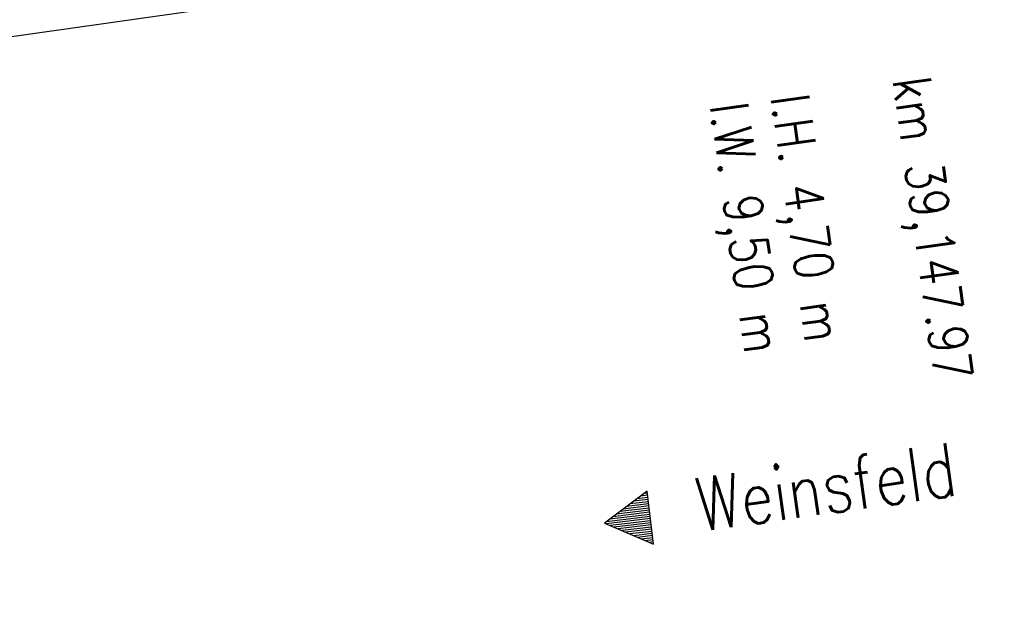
# Model space of a CAD drawing. Extents: x 446457 to 447032, y 444506 to 445688.
# Tile 36 of 43: x 446539 to 446585, y 445589 to 445617. Entities that reach past the tile are written whole.
import ezdxf

# ---------------------------------------------------------------- set-up
doc = ezdxf.new("R2010")
doc.units = 0
doc.header["$LTSCALE"] = 2
doc.header["$MEASUREMENT"] = 0
doc.linetypes.add('AUSGEZOGEN', pattern=[0])
doc.layers.get('0').update_dxf_attribs({"linetype": 'AUSGEZOGEN'})
for name, color, linetype in [('FBR', 8, 'CONTINUOUS'), ('Ingenieurbauwerke', 15, 'CONTINUOUS'), ('Planeinteilung', 6, 'CONTINUOUS'), ('RAHMEN', 250, 'AUSGEZOGEN'), ('SCHRIFT', 7, 'AUSGEZOGEN')]:
    doc.layers.add(name, color=color, linetype=linetype)
doc.styles.add('ROMANS', font='romans.shx', dxfattribs={"width": 0.8})

# ---------------------------------------------------------------- blocks, each defined once
blk = doc.blocks.new('1135420')
at = {"layer": 'RAHMEN'}
blk.add_line((25, 415), (25, 5), dxfattribs=at)
blk = doc.blocks.new('RPFEIL')
at = {"color": 0}
for p, q in [((-0.002, 0), (-1.252, -2.165)), ((-0.252, -2.165), (-0.252, -0.433)), ((-0.152, -2.165), (-0.152, -0.26)), ((-0.052, -2.165), (-0.052, -0.087)), ((1.248, -2.165), (-0.002, 0)), ((0.048, -2.165), (0.048, -0.087)), ((0.148, -2.165), (0.148, -0.26)), ((0.248, -2.165), (0.248, -0.433)), ((-0.452, -2.165), (-0.452, -0.78)), ((-0.352, -2.165), (-0.352, -0.607)), ((0.348, -2.165), (0.348, -0.607)), ((0.448, -2.165), (0.448, -0.78)), ((-0.752, -2.165), (-0.752, -1.299)), ((-0.652, -2.165), (-0.652, -1.126)), ((-0.552, -2.165), (-0.552, -0.953)), ((0.548, -2.165), (0.548, -0.953)), ((0.648, -2.165), (0.648, -1.126)), ((0.748, -2.165), (0.748, -1.299)), ((-1.052, -2.165), (-1.052, -1.819)), ((-0.952, -2.165), (-0.952, -1.646)), ((-0.852, -2.165), (-0.852, -1.473)), ((0.848, -2.165), (0.848, -1.473)), ((0.948, -2.165), (0.948, -1.646)), ((1.048, -2.165), (1.048, -1.819)), ((-1.252, -2.165), (1.248, -2.165)), ((-1.152, -2.165), (-1.152, -1.992)), ((1.148, -2.165), (1.148, -1.992))]:
    blk.add_line(p, q, dxfattribs=at)

msp = doc.modelspace()

# ---------------------------------------------------------------- linework, layer by layer
at = {"layer": 'FBR'}
msp.add_lwpolyline([(446685.671, 445499.677, 0.000084), (446690.294, 445466.915, 0.000171), (446692.589, 445450.715), (446699.698, 445400.648, -0.000017), (446702.648, 445379.847, -0.000012), (446706.64, 445351.684, -0.000142), (446710.164, 445326.768, 0.000095), (446713.688, 445301.853, 0.000489), (446717.261, 445276.798, -0.000535), (446720.835, 445251.744, -0.000318), (446724.222, 445227.7, 0.000352), (446727.61, 445203.657, 0.000005), (446731.551, 445175.831, 0.000006), (446734.439, 445155.439, 0.000005), (446738.345, 445127.869, 0.000006), (446741.348, 445106.672, 0.000262)], format="xyb", dxfattribs=at)

# ---------------------------------------------------------------- block references
at = {"layer": 'Planeinteilung', "linetype": 'Continuous', "rotation": 278.0670990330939}
msp.add_blockref('1135420', (446457.283, 445629.54), dxfattribs=at)
at = {"layer": 'SCHRIFT', "rotation": 96.84642650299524}
msp.add_blockref('RPFEIL', (446566.684, 445593.08), dxfattribs=at)

# ---------------------------------------------------------------- texts
at = {"layer": 'Ingenieurbauwerke', "linetype": 'Continuous', "style": 'ROMANS', "width": 0.8337}
for s, oblique, p in [('km 39,147.97', 0, (446580.171, 445613.859)), ('l.H. 4,70 m', 360, (446574.467, 445613.056)), ('l.W. 9,50 m', 360, (446571.615, 445612.655))]:
    msp.add_text(s, height=1.8, rotation=278.0112, dxfattribs=dict(at, oblique=oblique)).set_placement(p)
at = {"layer": 'SCHRIFT', "style": 'ROMANS', "width": 0.8}
msp.add_text('Weinsfeld', height=2.5, rotation=7.9859, dxfattribs=at).set_placement((446571.177, 445592.683))

doc.saveas('drawing.dxf')
